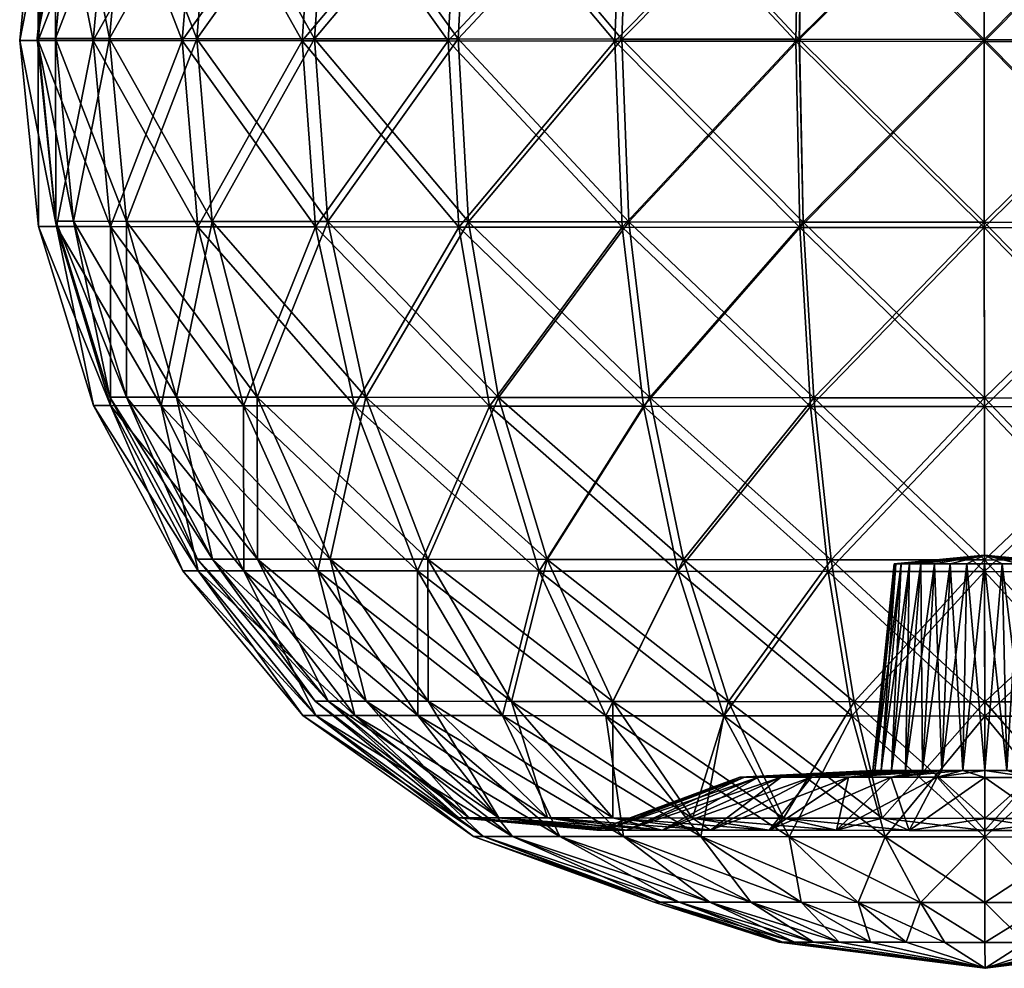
# Model space of a CAD drawing. Header units: inches. Extents: x -7 to 14, y -233 to 1.
# Tile 3 of 6: x -0.735 to 0.015, y -0.713 to 0.009. Entities that reach past the tile are written whole.
import ezdxf

# ---------------------------------------------------------------- set-up
doc = ezdxf.new("R2010")
doc.units = ezdxf.units.IN
doc.header["$MEASUREMENT"] = 0
doc.layers.get('0').update_dxf_attribs({"color": 191, "true_color": 0xb89be5})

msp = doc.modelspace()

# ---------------------------------------------------------------- meshes
mesh = msp.add_polyface()
corners = [(-0.50016, -0.14446, -0.49491), (-0.51011, -0.00521, -0.5046), (-0.59983, -0.00512, -0.39646), (-0.58816, -0.14436, -0.38884), (-0.66649, -0.00505, -0.27309), (-0.65354, -0.1443, -0.26784), (-0.70755, -0.005, -0.13922), (-0.6938, -0.14425, -0.13654), (-0.72141, -0.00499, 0), (-0.7074, -0.14424, 0), (-0.70755, -0.005, 0.13922), (-0.6938, -0.14425, 0.13655), (-0.66649, -0.00505, 0.27309), (-0.65354, -0.14429, 0.26784), (-0.59983, -0.00512, 0.39646), (-0.58815, -0.14436, 0.38885), (-0.51011, -0.00521, 0.5046), (-0.50016, -0.14445, 0.49491), (-0.40079, -0.00533, 0.59335), (-0.50046, 0.13401, -0.49491), (-0.40079, -0.00533, -0.59335), (-0.58845, 0.1341, -0.38885), (-0.65384, 0.13417, -0.26784), (-0.6941, 0.13422, -0.13654), (-0.7077, 0.13423, 0), (-0.6941, 0.13422, 0.13655), (-0.65384, 0.13417, 0.26784), (-0.58845, 0.13411, 0.38885), (-0.50046, 0.13401, 0.49491), (-0.55446, 0.26795, -0.36628), (-0.61605, 0.26802, -0.2523), (-0.65398, 0.26806, -0.12862), (-0.66679, 0.26807, 0), (-0.65398, 0.26806, 0.12862), (-0.61605, 0.26802, 0.2523), (-0.55446, 0.26795, 0.36628), (-0.47157, 0.26787, 0.46619), (-0.50948, -0.1485, -0.50413), (-0.51961, -0.00667, -0.514), (-0.611, -0.00657, -0.40385), (-0.59911, -0.14841, -0.39609), (-0.67891, -0.0065, -0.27818), (-0.66571, -0.14834, -0.27283), (-0.72073, -0.00645, -0.14181), (-0.70673, -0.1483, -0.13909), (-0.73485, -0.00644, 0), (-0.72058, -0.14828, 0), (-0.72073, -0.00645, 0.14181), (-0.70673, -0.14829, 0.13909), (-0.67891, -0.0065, 0.27818), (-0.66571, -0.14834, 0.27283), (-0.611, -0.00657, 0.40385), (-0.59911, -0.14841, 0.39609), (-0.51961, -0.00666, 0.514), (-0.50948, -0.1485, 0.50413), (-0.40825, -0.00678, 0.6044), (-0.50978, 0.13515, -0.50413), (-0.40826, -0.00678, -0.6044), (-0.59941, 0.13525, -0.39609), (-0.66602, 0.13532, -0.27283), (-0.70703, 0.13536, -0.13909), (-0.72088, 0.13538, 0), (-0.70703, 0.13536, 0.13909), (-0.66601, 0.13532, 0.27283), (-0.59941, 0.13525, 0.39609), (-0.50978, 0.13515, 0.50413), (-0.40056, 0.13504, 0.59279), (-0.56479, 0.27159, -0.37311), (-0.56479, 0.27159, 0.37311), (-0.48035, 0.2715, 0.47488)]
mesh.append_faces([[corners[k] for k in face] for face in [(0, 1, 2), (3, 2, 4), (5, 4, 6), (7, 6, 8), (9, 8, 10), (11, 10, 12), (13, 12, 14), (15, 14, 16), (17, 16, 18), (19, 1, 20), (21, 2, 1), (1, 19, 21), (22, 4, 2), (2, 21, 22), (23, 6, 4), (4, 22, 23), (24, 8, 6), (6, 23, 24), (25, 10, 8), (8, 24, 25), (26, 12, 10), (10, 25, 26), (27, 14, 12), (12, 26, 27), (28, 16, 14), (14, 27, 28), (29, 21, 19), (30, 22, 21), (31, 23, 22), (32, 24, 23), (33, 25, 24), (34, 26, 25), (35, 27, 26), (36, 28, 27), (37, 38, 39), (40, 39, 41), (42, 41, 43), (44, 43, 45), (46, 45, 47), (48, 47, 49), (50, 49, 51), (52, 51, 53), (54, 53, 55), (56, 38, 57), (58, 39, 38), (38, 56, 58), (59, 41, 39), (39, 58, 59), (60, 43, 41), (41, 59, 60), (61, 45, 43), (43, 60, 61), (62, 47, 45), (45, 61, 62), (63, 49, 47), (47, 62, 63), (64, 51, 49), (49, 63, 64), (65, 53, 51), (51, 64, 65), (53, 65, 66), (67, 58, 56), (68, 64, 63), (69, 65, 64)]], dxfattribs={"vtx2": -1})
mesh = msp.add_polyface()
corners = [(0.00015, -0.14499, -0.6999), (0.00001, -0.00575, -0.71362), (-0.14074, -0.0056, -0.6999), (-0.13788, -0.14484, -0.68645), (-0.27607, -0.00546, -0.65929), (-0.27062, -0.1447, -0.64663), (-0.40079, -0.00533, -0.59335), (-0.39294, -0.14457, -0.58195), (-0.51011, -0.00521, -0.5046), (-0.39294, -0.14457, 0.58195), (-0.40079, -0.00533, 0.59335), (-0.27607, -0.00546, 0.6593), (-0.27061, -0.1447, 0.64663), (-0.14073, -0.0056, 0.6999), (-0.13788, -0.14484, 0.68646), (0.00001, -0.00575, 0.71362), (-0.13818, 0.13363, -0.68646), (-0.00014, 0.13348, -0.6999), (-0.27091, 0.13377, -0.64663), (-0.39324, 0.1339, -0.58195), (-0.50046, 0.13401, -0.49491), (-0.39324, 0.1339, 0.58195), (-0.51011, -0.00521, 0.5046), (-0.50046, 0.13401, 0.49491), (-0.27091, 0.13377, 0.64663), (-0.13818, 0.13363, 0.68646), (-0.00014, 0.13349, 0.6999), (-0.13031, 0.2675, -0.64663), (-0.00029, 0.26737, -0.6593), (-0.25534, 0.26763, -0.60911), (-0.37057, 0.26776, -0.54818), (-0.47157, 0.26786, -0.46619), (-0.37057, 0.26776, 0.54818), (-0.25534, 0.26764, 0.60911), (-0.13031, 0.26751, 0.64663), (-0.00028, 0.26737, 0.65929), (0.00016, -0.14904, -0.71294), (0.00001, -0.00721, -0.72691), (-0.14336, -0.00706, -0.71294), (-0.14045, -0.14889, -0.69924), (-0.28121, -0.00692, -0.67158), (-0.27566, -0.14875, -0.65867), (-0.40826, -0.00678, -0.6044), (-0.40026, -0.14862, -0.59279), (-0.51961, -0.00667, -0.514), (-0.40026, -0.14862, 0.59279), (-0.40825, -0.00678, 0.6044), (-0.28121, -0.00691, 0.67158), (-0.27565, -0.14875, 0.65867), (-0.14335, -0.00706, 0.71294), (-0.14045, -0.14889, 0.69924), (0.00001, -0.00721, 0.72691), (-0.14075, 0.13476, -0.69924), (-0.00014, 0.13461, -0.71294), (-0.27596, 0.1349, -0.65867), (-0.40056, 0.13504, -0.59279), (-0.50978, 0.13515, -0.50413), (-0.40056, 0.13504, 0.59279), (-0.51961, -0.00666, 0.514), (-0.27596, 0.13491, 0.65867), (-0.14075, 0.13477, 0.69924), (-0.00014, 0.13462, 0.71294), (-0.13274, 0.27113, -0.65867), (-0.2601, 0.27127, -0.62046), (-0.37748, 0.27139, -0.5584), (-0.48036, 0.2715, -0.47488), (-0.37747, 0.27139, 0.5584), (-0.50978, 0.13515, 0.50413), (-0.2601, 0.27127, 0.62046), (-0.13274, 0.27113, 0.65867), (-0.00029, 0.271, 0.67158)]
mesh.append_faces([[corners[k] for k in face] for face in [(0, 1, 2), (3, 2, 4), (5, 4, 6), (7, 6, 8), (9, 10, 11), (12, 11, 13), (14, 13, 15), (16, 2, 1), (1, 17, 16), (18, 4, 2), (2, 16, 18), (19, 6, 4), (4, 18, 19), (6, 19, 20), (21, 10, 22), (22, 23, 21), (24, 11, 10), (10, 21, 24), (25, 13, 11), (11, 24, 25), (26, 15, 13), (13, 25, 26), (27, 16, 17), (17, 28, 27), (29, 18, 16), (16, 27, 29), (30, 19, 18), (18, 29, 30), (31, 20, 19), (32, 21, 23), (33, 24, 21), (34, 25, 24), (24, 33, 34), (35, 26, 25), (25, 34, 35), (36, 37, 38), (39, 38, 40), (41, 40, 42), (43, 42, 44), (45, 46, 47), (48, 47, 49), (50, 49, 51), (52, 38, 37), (37, 53, 52), (54, 40, 38), (38, 52, 54), (55, 42, 40), (40, 54, 55), (42, 55, 56), (57, 46, 58), (59, 47, 46), (46, 57, 59), (60, 49, 47), (47, 59, 60), (61, 51, 49), (49, 60, 61), (62, 52, 53), (63, 54, 52), (64, 55, 54), (65, 56, 55), (66, 57, 67), (68, 59, 57), (69, 60, 59), (70, 61, 60)]], dxfattribs={"vtx2": -1})
mesh = msp.add_polyface()
corners = [(0.00015, -0.14498, 0.6999), (0.00001, -0.00575, 0.71362), (0.14075, -0.0059, 0.6999), (0.13819, -0.14513, 0.68646), (0.27608, -0.00604, 0.65929), (0.27092, -0.14527, 0.64663), (0.4008, -0.00617, 0.59335), (0.39325, -0.1454, 0.58195), (0.51012, -0.00629, 0.5046), (0.39325, -0.1454, -0.58195), (0.4008, -0.00617, -0.59335), (0.27608, -0.00604, -0.6593), (0.27092, -0.14527, -0.64663), (0.14075, -0.0059, -0.6999), (0.13819, -0.14513, -0.68646), (0.00001, -0.00575, -0.71362), (0.13789, 0.13334, 0.68645), (-0.00014, 0.13349, 0.6999), (0.27063, 0.1332, 0.64663), (0.39295, 0.13307, 0.58195), (0.50017, 0.13296, 0.49491), (0.39295, 0.13307, -0.58195), (0.51012, -0.00629, -0.5046), (0.50017, 0.13296, -0.49491), (0.27063, 0.1332, -0.64663), (0.13789, 0.13334, -0.68646), (-0.00014, 0.13348, -0.6999), (0.12974, 0.26723, 0.64663), (0.25477, 0.2671, 0.60911), (0.37, 0.26698, 0.54818), (0.471, 0.26687, 0.46619), (0.37, 0.26698, -0.54818), (0.471, 0.26687, -0.46619), (0.25477, 0.2671, -0.60911), (0.12974, 0.26723, -0.64663), (-0.00029, 0.26737, -0.6593), (0.00016, -0.14904, 0.71294), (0.00001, -0.00721, 0.72691), (0.14337, -0.00736, 0.71294), (0.14077, -0.14919, 0.69924), (0.28122, -0.00751, 0.67158), (0.27597, -0.14933, 0.65867), (0.40827, -0.00764, 0.6044), (0.40058, -0.14946, 0.59279), (0.51963, -0.00776, 0.514), (0.40058, -0.14946, -0.59279), (0.40827, -0.00764, -0.6044), (0.28122, -0.00751, -0.67158), (0.27597, -0.14933, -0.65867), (0.14337, -0.00736, -0.71294), (0.14077, -0.14919, -0.69924), (0.00001, -0.00721, -0.72691), (0.14046, 0.13447, 0.69924), (-0.00014, 0.13462, 0.71294), (0.27567, 0.13433, 0.65867), (0.40028, 0.1342, 0.59279), (0.50949, 0.13408, 0.50413), (0.40027, 0.13419, -0.59279), (0.51963, -0.00776, -0.514), (0.27567, 0.13432, -0.65867), (0.14046, 0.13447, -0.69924), (-0.00014, 0.13461, -0.71294), (0.13216, 0.27086, 0.65867), (0.25952, 0.27072, 0.62046), (0.3769, 0.2706, 0.5584), (0.47978, 0.27049, 0.47488), (0.3769, 0.27059, -0.5584), (0.50949, 0.13408, -0.50413), (0.25952, 0.27072, -0.62046), (0.13216, 0.27085, -0.65867), (-0.00029, 0.27099, -0.67158)]
mesh.append_faces([[corners[k] for k in face] for face in [(0, 1, 2), (3, 2, 4), (5, 4, 6), (7, 6, 8), (9, 10, 11), (12, 11, 13), (14, 13, 15), (16, 2, 1), (1, 17, 16), (18, 4, 2), (2, 16, 18), (19, 6, 4), (4, 18, 19), (6, 19, 20), (21, 10, 22), (22, 23, 21), (24, 11, 10), (10, 21, 24), (25, 13, 11), (11, 24, 25), (26, 15, 13), (13, 25, 26), (27, 16, 17), (28, 18, 16), (29, 19, 18), (18, 28, 29), (30, 20, 19), (19, 29, 30), (31, 21, 23), (23, 32, 31), (33, 24, 21), (21, 31, 33), (34, 25, 24), (24, 33, 34), (35, 26, 25), (36, 37, 38), (39, 38, 40), (41, 40, 42), (43, 42, 44), (45, 46, 47), (48, 47, 49), (50, 49, 51), (52, 38, 37), (37, 53, 52), (54, 40, 38), (38, 52, 54), (55, 42, 40), (40, 54, 55), (42, 55, 56), (57, 46, 58), (59, 47, 46), (46, 57, 59), (60, 49, 47), (47, 59, 60), (61, 51, 49), (49, 60, 61), (62, 52, 53), (63, 54, 52), (64, 55, 54), (65, 56, 55), (66, 57, 67), (68, 59, 57), (69, 60, 59), (70, 61, 60)]], dxfattribs={"vtx2": -1})
mesh = msp.add_polyface()
corners = [(-0.49977, -0.50988, -0.09844), (-0.58788, -0.40163, -0.11575), (-0.59941, -0.40162, 0), (-0.50957, -0.50987, 0), (-0.58788, -0.40163, 0.11576), (-0.61547, -0.27822, -0.2523), (-0.55375, -0.40167, -0.22706), (-0.49832, -0.40173, -0.32965), (-0.55388, -0.27828, -0.36628), (-0.6534, -0.27818, -0.12862), (-0.6662, -0.27816, 0), (-0.6534, -0.27818, 0.12862), (-0.61547, -0.27822, 0.2523), (-0.55375, -0.40167, 0.22707), (-0.55388, -0.27828, 0.36629), (-0.65354, -0.1443, -0.26784), (-0.58816, -0.14436, -0.38884), (-0.6938, -0.14425, -0.13654), (-0.7074, -0.14424, 0), (-0.6938, -0.14425, 0.13655), (-0.65354, -0.14429, 0.26784), (-0.58815, -0.14436, 0.38885), (-0.59983, -0.00512, -0.39646), (-0.50016, -0.14446, -0.49491), (-0.66649, -0.00505, -0.27309), (-0.70755, -0.005, -0.13922), (-0.72141, -0.00499, 0), (-0.70755, -0.005, 0.13922), (-0.66649, -0.00505, 0.27309), (-0.59983, -0.00512, 0.39646), (-0.62693, -0.28476, -0.257), (-0.56406, -0.41051, -0.23129), (-0.5076, -0.41057, -0.33579), (-0.5642, -0.28482, -0.37311), (-0.66557, -0.28472, -0.13102), (-0.59883, -0.41047, -0.11791), (-0.67861, -0.2847, 0), (-0.61057, -0.41046, 0), (-0.66557, -0.28472, 0.13102), (-0.59883, -0.41047, 0.11792), (-0.62693, -0.28476, 0.257), (-0.56406, -0.41051, 0.2313), (-0.56419, -0.28482, 0.37311), (-0.59911, -0.14841, -0.39609), (-0.47976, -0.28491, -0.47488), (-0.66571, -0.14834, -0.27283), (-0.70673, -0.1483, -0.13909), (-0.72058, -0.14828, 0), (-0.70673, -0.14829, 0.13909), (-0.66571, -0.14834, 0.27283), (-0.59911, -0.14841, 0.39609), (-0.50948, -0.1485, 0.50413), (-0.611, -0.00657, -0.40385), (-0.50948, -0.1485, -0.50413), (-0.67891, -0.0065, -0.27818), (-0.72073, -0.00645, -0.14181), (-0.73485, -0.00644, 0), (-0.72073, -0.00645, 0.14181), (-0.67891, -0.0065, 0.27818), (-0.611, -0.00657, 0.40385)]
mesh.append_faces([[corners[k] for k in face] for face in [(0, 1, 2), (3, 2, 4), (5, 6, 7), (7, 8, 5), (9, 1, 6), (6, 5, 9), (10, 2, 1), (1, 9, 10), (11, 4, 2), (2, 10, 11), (12, 13, 4), (4, 11, 12), (13, 12, 14), (15, 5, 8), (8, 16, 15), (17, 9, 5), (5, 15, 17), (18, 10, 9), (9, 17, 18), (19, 11, 10), (10, 18, 19), (20, 12, 11), (11, 19, 20), (21, 14, 12), (12, 20, 21), (22, 16, 23), (24, 15, 16), (25, 17, 15), (26, 18, 17), (27, 19, 18), (28, 20, 19), (29, 21, 20), (30, 31, 32), (32, 33, 30), (34, 35, 31), (31, 30, 34), (36, 37, 35), (35, 34, 36), (38, 39, 37), (37, 36, 38), (40, 41, 39), (39, 38, 40), (41, 40, 42), (43, 33, 44), (45, 30, 33), (33, 43, 45), (46, 34, 30), (30, 45, 46), (47, 36, 34), (34, 46, 47), (48, 38, 36), (36, 47, 48), (49, 40, 38), (38, 48, 49), (50, 42, 40), (40, 49, 50), (42, 50, 51), (52, 43, 53), (54, 45, 43), (55, 46, 45), (56, 47, 46), (57, 48, 47), (58, 49, 48), (59, 50, 49)]], dxfattribs={"vtx2": -1})
mesh = msp.add_polyface()
corners = [(-0.49977, -0.50988, 0.09845), (-0.58788, -0.40163, 0.11576), (-0.55375, -0.40167, 0.22707), (-0.36999, -0.27848, -0.54818), (-0.33282, -0.4019, -0.49335), (-0.22912, -0.40201, -0.54818), (-0.25476, -0.2786, -0.60911), (-0.47099, -0.27837, -0.46619), (-0.42372, -0.40181, -0.41956), (-0.55388, -0.27828, -0.36628), (-0.49832, -0.40173, -0.32965), (-0.55388, -0.27828, 0.36629), (-0.49832, -0.40173, 0.32965), (-0.47099, -0.27837, 0.46619), (-0.42372, -0.40181, 0.41956), (-0.36999, -0.27847, 0.54819), (-0.33282, -0.4019, 0.49335), (-0.25476, -0.2786, 0.60911), (-0.22912, -0.40201, 0.54819), (-0.39294, -0.14457, -0.58195), (-0.27062, -0.1447, -0.64663), (-0.50016, -0.14446, -0.49491), (-0.58816, -0.14436, -0.38884), (-0.50016, -0.14445, 0.49491), (-0.58815, -0.14436, 0.38885), (-0.39294, -0.14457, 0.58195), (-0.27061, -0.1447, 0.64663), (-0.13788, -0.14484, 0.68646), (-0.27607, -0.00546, -0.65929), (-0.13788, -0.14484, -0.68645), (-0.40079, -0.00533, -0.59335), (-0.51011, -0.00521, -0.5046), (-0.51011, -0.00521, 0.5046), (-0.40079, -0.00533, 0.59335), (-0.27607, -0.00546, 0.6593), (-0.37688, -0.28502, -0.55839), (-0.33902, -0.41075, -0.50254), (-0.23339, -0.41086, -0.55839), (-0.25951, -0.28514, -0.62046), (-0.47976, -0.28491, -0.47488), (-0.43161, -0.41065, -0.42738), (-0.5642, -0.28482, -0.37311), (-0.5076, -0.41057, -0.33579), (-0.56419, -0.28482, 0.37311), (-0.5076, -0.41057, 0.33579), (-0.56406, -0.41051, 0.2313), (-0.47976, -0.28491, 0.47488), (-0.43161, -0.41065, 0.42738), (-0.37688, -0.28502, 0.5584), (-0.33902, -0.41074, 0.50254), (-0.25951, -0.28514, 0.62046), (-0.23338, -0.41086, 0.5584), (-0.27566, -0.14875, -0.65867), (-0.13215, -0.28528, -0.65867), (-0.40026, -0.14862, -0.59279), (-0.50948, -0.1485, -0.50413), (-0.59911, -0.14841, -0.39609), (-0.50948, -0.1485, 0.50413), (-0.40026, -0.14862, 0.59279), (-0.27565, -0.14875, 0.65867), (-0.14045, -0.14889, 0.69924), (-0.28121, -0.00692, -0.67158), (-0.14045, -0.14889, -0.69924), (-0.40826, -0.00678, -0.6044), (-0.51961, -0.00667, -0.514), (-0.51961, -0.00666, 0.514), (-0.59911, -0.14841, 0.39609), (-0.40825, -0.00678, 0.6044), (-0.28121, -0.00691, 0.67158)]
mesh.append_faces([[corners[k] for k in face] for face in [(0, 1, 2), (3, 4, 5), (5, 6, 3), (7, 8, 4), (4, 3, 7), (9, 10, 8), (8, 7, 9), (11, 12, 2), (13, 14, 12), (12, 11, 13), (15, 16, 14), (14, 13, 15), (17, 18, 16), (16, 15, 17), (19, 3, 6), (6, 20, 19), (21, 7, 3), (3, 19, 21), (22, 9, 7), (7, 21, 22), (23, 13, 11), (11, 24, 23), (25, 15, 13), (13, 23, 25), (26, 17, 15), (15, 25, 26), (17, 26, 27), (28, 20, 29), (30, 19, 20), (31, 21, 19), (32, 23, 24), (33, 25, 23), (34, 26, 25), (35, 36, 37), (37, 38, 35), (39, 40, 36), (36, 35, 39), (41, 42, 40), (40, 39, 41), (43, 44, 45), (46, 47, 44), (44, 43, 46), (48, 49, 47), (47, 46, 48), (50, 51, 49), (49, 48, 50), (52, 38, 53), (54, 35, 38), (38, 52, 54), (55, 39, 35), (35, 54, 55), (39, 55, 56), (57, 46, 43), (58, 48, 46), (46, 57, 58), (59, 50, 48), (48, 58, 59), (50, 59, 60), (61, 52, 62), (63, 54, 52), (64, 55, 54), (65, 57, 66), (67, 58, 57), (68, 59, 58)]], dxfattribs={"vtx2": -1})
mesh = msp.add_polyface()
corners = [(0.00042, -0.3986, 0), (-0.013, -0.40527, 0.06682), (0.00043, -0.40528, 0.06813), (-0.03783, -0.40524, 0.05665), (-0.02592, -0.40525, 0.06294), (-0.05683, -0.40522, 0.03785), (-0.04827, -0.40523, 0.04817), (-0.06712, -0.40521, 0.01329), (-0.0632, -0.40521, 0.02607), (-0.06712, -0.40521, -0.01329), (-0.06844, -0.40521, 0), (-0.05683, -0.40522, -0.03785), (-0.0632, -0.40521, -0.02607), (-0.03783, -0.40524, -0.05664), (-0.04827, -0.40523, -0.04817), (-0.013, -0.40527, -0.06682), (-0.02592, -0.40525, -0.06294), (0.00043, -0.40528, -0.06812), (0.00054, -0.51041, -0.5046), (0.00043, -0.40226, -0.59335), (-0.11659, -0.40213, -0.58195), (-0.09898, -0.5103, -0.49491), (-0.22912, -0.40201, -0.54818), (-0.19467, -0.5102, 0.46619), (-0.22912, -0.40201, 0.54819), (-0.11659, -0.40213, 0.58195), (-0.09897, -0.5103, 0.49491), (0.00043, -0.40225, 0.59335), (-0.12973, -0.27873, -0.64663), (0.0003, -0.27887, -0.65929), (-0.25476, -0.2786, -0.60911), (-0.12973, -0.27873, 0.64663), (-0.25476, -0.2786, 0.60911), (0.0003, -0.27886, 0.6593), (-0.13788, -0.14484, -0.68645), (0.00015, -0.14499, -0.6999), (-0.27062, -0.1447, -0.64663), (-0.13788, -0.14484, 0.68646), (0.00015, -0.14498, 0.6999), (-0.14074, -0.0056, -0.6999), (-0.14073, -0.0056, 0.6999), (-0.27061, -0.1447, 0.64663), (0.00001, -0.00575, 0.71362), (-0.0783, -0.56271, -0.03233), (-0.08316, -0.56271, -0.01648), (-0.0848, -0.5627, 0), (-0.08316, -0.56271, 0.01648), (-0.0783, -0.56271, 0.03233), (0.00055, -0.52127, -0.514), (0.00044, -0.4111, -0.6044), (-0.11876, -0.41098, -0.59279), (-0.10082, -0.52116, -0.50412), (-0.23339, -0.41086, -0.55839), (-0.19829, -0.52106, 0.47488), (-0.23338, -0.41086, 0.5584), (-0.11876, -0.41098, 0.59279), (-0.10082, -0.52116, 0.50413), (0.00044, -0.4111, 0.6044), (-0.13215, -0.28528, -0.65867), (0.0003, -0.28542, -0.67158), (-0.25951, -0.28514, -0.62046), (-0.13214, -0.28528, 0.65867), (-0.25951, -0.28514, 0.62046), (0.0003, -0.28541, 0.67158), (-0.14045, -0.14889, -0.69924), (0.00016, -0.14904, -0.71294), (-0.27566, -0.14875, -0.65867), (-0.14045, -0.14889, 0.69924), (0.00016, -0.14904, 0.71294), (-0.14336, -0.00706, -0.71294), (-0.14335, -0.00706, 0.71294), (-0.27565, -0.14875, 0.65867), (0.00001, -0.00721, 0.72691)]
mesh.append_faces([[corners[k] for k in face] for face in [(0, 1, 2), (0, 3, 4), (4, 1, 0), (0, 5, 6), (6, 3, 0), (0, 7, 8), (8, 5, 0), (0, 9, 10), (10, 7, 0), (0, 11, 12), (12, 9, 0), (0, 13, 14), (14, 11, 0), (0, 15, 16), (16, 13, 0), (17, 15, 0), (18, 19, 20), (21, 20, 22), (23, 24, 25), (26, 25, 27), (28, 20, 19), (19, 29, 28), (30, 22, 20), (20, 28, 30), (31, 25, 24), (24, 32, 31), (33, 27, 25), (25, 31, 33), (34, 28, 29), (29, 35, 34), (36, 30, 28), (28, 34, 36), (37, 31, 32), (38, 33, 31), (31, 37, 38), (39, 34, 35), (40, 37, 41), (42, 38, 37), (9, 12, 43), (10, 9, 44), (7, 10, 45), (8, 7, 46), (5, 8, 47), (48, 49, 50), (51, 50, 52), (53, 54, 55), (56, 55, 57), (58, 50, 49), (49, 59, 58), (60, 52, 50), (50, 58, 60), (61, 55, 54), (54, 62, 61), (63, 57, 55), (55, 61, 63), (64, 58, 59), (59, 65, 64), (58, 64, 66), (67, 61, 62), (68, 63, 61), (61, 67, 68), (69, 64, 65), (70, 67, 71), (72, 68, 67)]], dxfattribs={"vtx2": -1})
mesh = msp.add_polyface()
corners = [(0.00043, -0.40528, 0.06813), (0.01387, -0.4053, 0.06682), (0.00042, -0.3986, 0), (0.01387, -0.4053, -0.06682), (0.00043, -0.40528, -0.06812), (0.03869, -0.40532, -0.05664), (0.02679, -0.40531, -0.06294), (0.0577, -0.40534, -0.03785), (0.04913, -0.40533, -0.04817), (0.06798, -0.40535, -0.01329), (0.06406, -0.40535, -0.02607), (0.06798, -0.40535, 0.01329), (0.0693, -0.40535, 0), (0.0577, -0.40534, 0.03785), (0.06406, -0.40535, 0.02607), (0.03869, -0.40532, 0.05665), (0.04913, -0.40533, 0.04817), (0.02679, -0.40531, 0.06294), (0.00054, -0.5104, 0.5046), (0.00043, -0.40225, 0.59335), (0.11745, -0.40238, 0.58195), (0.10006, -0.51051, 0.49491), (0.22998, -0.40249, 0.54818), (0.19576, -0.51061, -0.46619), (0.22997, -0.4025, -0.54818), (0.11745, -0.40238, -0.58195), (0.10006, -0.51051, -0.49491), (0.00043, -0.40226, -0.59335), (0.13032, -0.279, 0.64663), (0.0003, -0.27886, 0.6593), (0.25536, -0.27913, 0.60911), (0.13032, -0.27901, -0.64663), (0.25536, -0.27914, -0.60911), (0.0003, -0.27887, -0.65929), (0.13819, -0.14513, 0.68646), (0.00015, -0.14498, 0.6999), (0.27092, -0.14527, 0.64663), (0.13819, -0.14513, -0.68646), (0.27092, -0.14527, -0.64663), (0.00015, -0.14499, -0.6999), (0.14075, -0.0059, 0.6999), (0.14075, -0.0059, -0.6999), (0.00001, -0.00575, -0.71362), (0.0006, -0.56279, 0.08448), (0.01726, -0.56281, 0.08286), (0.03328, -0.56283, -0.07805), (0.01726, -0.56281, -0.08286), (0.00056, -0.52127, 0.514), (0.00044, -0.4111, 0.6044), (0.11964, -0.41123, 0.59279), (0.10193, -0.52137, 0.50413), (0.23426, -0.41135, 0.5584), (0.1994, -0.52148, -0.47488), (0.23426, -0.41135, -0.5584), (0.11964, -0.41123, -0.59279), (0.10193, -0.52138, -0.50413), (0.00044, -0.4111, -0.6044), (0.13275, -0.28555, 0.65867), (0.0003, -0.28541, 0.67158), (0.26011, -0.28569, 0.62046), (0.13275, -0.28556, -0.65867), (0.26011, -0.28569, -0.62046), (0.0003, -0.28542, -0.67158), (0.14077, -0.14919, 0.69924), (0.00016, -0.14904, 0.71294), (0.27597, -0.14933, 0.65867), (0.14077, -0.14919, -0.69924), (0.00016, -0.14904, -0.71294), (0.14337, -0.00736, 0.71294), (0.14337, -0.00736, -0.71294), (0.27597, -0.14933, -0.65867), (0.00001, -0.00721, -0.72691)]
mesh.append_faces([[corners[k] for k in face] for face in [(0, 1, 2), (2, 3, 4), (2, 5, 6), (6, 3, 2), (2, 7, 8), (8, 5, 2), (2, 9, 10), (10, 7, 2), (2, 11, 12), (12, 9, 2), (2, 13, 14), (14, 11, 2), (2, 15, 16), (16, 13, 2), (2, 1, 17), (17, 15, 2), (18, 19, 20), (21, 20, 22), (23, 24, 25), (26, 25, 27), (28, 20, 19), (19, 29, 28), (30, 22, 20), (20, 28, 30), (31, 25, 24), (24, 32, 31), (33, 27, 25), (25, 31, 33), (34, 28, 29), (29, 35, 34), (36, 30, 28), (28, 34, 36), (37, 31, 32), (32, 38, 37), (39, 33, 31), (31, 37, 39), (40, 34, 35), (41, 37, 38), (42, 39, 37), (1, 0, 43), (17, 1, 44), (3, 6, 45), (4, 3, 46), (47, 48, 49), (50, 49, 51), (52, 53, 54), (55, 54, 56), (57, 49, 48), (48, 58, 57), (59, 51, 49), (49, 57, 59), (60, 54, 53), (53, 61, 60), (62, 56, 54), (54, 60, 62), (63, 57, 58), (58, 64, 63), (57, 63, 65), (66, 60, 61), (67, 62, 60), (60, 66, 67), (68, 63, 64), (69, 66, 70), (71, 67, 66)]], dxfattribs={"vtx2": -1})
mesh = msp.add_polyface()
corners = [(-0.28933, -0.60808, -0.05706), (-0.39246, -0.59875, -0.07734), (-0.40016, -0.59874, 0), (-0.29502, -0.60807, 0), (-0.39246, -0.59875, 0.07735), (-0.28277, -0.59886, -0.28034), (-0.36016, -0.51003, -0.35681), (-0.4236, -0.50996, -0.28034), (-0.47074, -0.50991, -0.1931), (-0.36965, -0.59877, -0.15172), (-0.33261, -0.59881, -0.22026), (-0.49977, -0.50988, -0.09844), (-0.50957, -0.50987, 0), (-0.49977, -0.50988, 0.09845), (-0.47074, -0.50991, 0.19311), (-0.36965, -0.59877, 0.15172), (-0.4236, -0.50996, 0.28034), (-0.33261, -0.59881, 0.22027), (-0.36016, -0.51002, 0.35681), (-0.42372, -0.40181, -0.41956), (-0.28286, -0.51011, -0.41956), (-0.49832, -0.40173, -0.32965), (-0.55375, -0.40167, -0.22706), (-0.58788, -0.40163, -0.11575), (-0.59941, -0.40162, 0), (-0.58788, -0.40163, 0.11576), (-0.55375, -0.40167, 0.22707), (-0.49832, -0.40173, 0.32965), (-0.42372, -0.40181, 0.41956), (-0.33282, -0.4019, 0.49335), (-0.27483, -0.61301, -0.27251), (-0.36687, -0.52088, -0.36345), (-0.43149, -0.52081, -0.28556), (-0.47951, -0.52076, -0.1967), (-0.35929, -0.61292, -0.14748), (-0.32328, -0.61296, -0.21411), (-0.50908, -0.52073, -0.10027), (-0.38146, -0.6129, -0.07518), (-0.51907, -0.52072, 0), (-0.38894, -0.61289, 0), (-0.50908, -0.52073, 0.10028), (-0.38146, -0.6129, 0.07519), (-0.47951, -0.52076, 0.1967), (-0.35929, -0.61292, 0.14748), (-0.43149, -0.52081, 0.28557), (-0.32328, -0.61296, 0.21411), (-0.36687, -0.52088, 0.36346), (-0.43161, -0.41065, -0.42738), (-0.28813, -0.52096, -0.42738), (-0.33902, -0.41075, -0.50254), (-0.5076, -0.41057, -0.33579), (-0.56406, -0.41051, -0.23129), (-0.59883, -0.41047, -0.11791), (-0.61057, -0.41046, 0), (-0.59883, -0.41047, 0.11792), (-0.56406, -0.41051, 0.2313), (-0.5076, -0.41057, 0.33579), (-0.43161, -0.41065, 0.42738), (-0.33902, -0.41074, 0.50254)]
mesh.append_faces([[corners[k] for k in face] for face in [(0, 1, 2), (3, 2, 4), (5, 6, 7), (8, 9, 10), (10, 7, 8), (11, 1, 9), (9, 8, 11), (12, 2, 1), (1, 11, 12), (13, 4, 2), (2, 12, 13), (14, 15, 4), (4, 13, 14), (16, 17, 15), (15, 14, 16), (17, 16, 18), (19, 6, 20), (21, 7, 6), (6, 19, 21), (22, 8, 7), (7, 21, 22), (23, 11, 8), (8, 22, 23), (24, 12, 11), (25, 13, 12), (26, 14, 13), (27, 16, 14), (14, 26, 27), (28, 18, 16), (16, 27, 28), (18, 28, 29), (30, 31, 32), (33, 34, 35), (35, 32, 33), (36, 37, 34), (34, 33, 36), (38, 39, 37), (37, 36, 38), (40, 41, 39), (39, 38, 40), (42, 43, 41), (41, 40, 42), (44, 45, 43), (43, 42, 44), (45, 44, 46), (47, 31, 48), (48, 49, 47), (50, 32, 31), (31, 47, 50), (51, 33, 32), (32, 50, 51), (52, 36, 33), (33, 51, 52), (53, 38, 36), (36, 52, 53), (54, 40, 38), (38, 53, 54), (55, 42, 40), (40, 54, 55), (56, 44, 42), (42, 55, 56), (57, 46, 44), (44, 56, 57), (46, 57, 58)]], dxfattribs={"vtx2": -1})
mesh = msp.add_polyface()
corners = [(-0.27251, -0.6081, 0.11192), (-0.24519, -0.60813, 0.16249), (-0.15469, -0.56777, 0.10265), (-0.28933, -0.60808, 0.05706), (-0.17195, -0.56775, 0.0707), (-0.29502, -0.60807, 0), (-0.18258, -0.56774, 0.03605), (-0.18617, -0.56773, 0), (-0.28933, -0.60808, -0.05706), (-0.27251, -0.6081, -0.11192), (-0.18258, -0.56774, -0.03604), (-0.24519, -0.60813, -0.16248), (-0.17195, -0.56775, -0.0707), (-0.16361, -0.60821, -0.24318), (-0.22203, -0.59893, -0.32965), (-0.28277, -0.59886, -0.28034), (-0.33261, -0.59881, -0.22026), (-0.20842, -0.60816, -0.2068), (-0.36965, -0.59877, -0.15172), (-0.39246, -0.59875, -0.07734), (-0.40016, -0.59874, 0), (-0.39246, -0.59875, 0.07735), (-0.36965, -0.59877, 0.15172), (-0.33261, -0.59881, 0.22027), (-0.28277, -0.59886, 0.28034), (-0.20842, -0.60816, 0.20681), (-0.22203, -0.59893, 0.32965), (-0.36016, -0.51003, -0.35681), (-0.28286, -0.51011, -0.41956), (-0.4236, -0.50996, -0.28034), (-0.36016, -0.51002, 0.35681), (-0.28286, -0.5101, 0.41956), (-0.19467, -0.5102, 0.46619), (-0.33282, -0.4019, -0.49335), (-0.19467, -0.5102, -0.46619), (-0.22912, -0.40201, -0.54818), (-0.42372, -0.40181, -0.41956), (-0.33282, -0.4019, 0.49335), (-0.22912, -0.40201, 0.54819), (-0.32328, -0.61296, -0.21411), (-0.20897, -0.66305, -0.13859), (-0.17761, -0.66308, -0.17639), (-0.27483, -0.61301, -0.27251), (-0.35929, -0.61292, -0.14748), (-0.23228, -0.66302, -0.09546), (-0.38146, -0.6129, -0.07518), (-0.24663, -0.66301, -0.04866), (-0.38894, -0.61289, 0), (-0.25147, -0.663, 0), (-0.38146, -0.6129, 0.07519), (-0.24663, -0.66301, 0.04867), (-0.35929, -0.61292, 0.14748), (-0.23228, -0.66302, 0.09546), (-0.32328, -0.61296, 0.21411), (-0.20897, -0.66305, 0.13859), (-0.27483, -0.61301, 0.27251), (-0.17761, -0.66308, 0.17639), (-0.21579, -0.61307, 0.32044), (-0.36687, -0.52088, -0.36345), (-0.2158, -0.61307, -0.32043), (-0.28813, -0.52096, -0.42738), (-0.43149, -0.52081, -0.28556), (-0.36687, -0.52088, 0.36346), (-0.28813, -0.52096, 0.42738), (-0.19829, -0.52106, 0.47488), (-0.33902, -0.41075, -0.50254), (-0.1983, -0.52106, -0.47488), (-0.23339, -0.41086, -0.55839), (-0.33902, -0.41074, 0.50254), (-0.23338, -0.41086, 0.5584)]
mesh.append_faces([[corners[k] for k in face] for face in [(0, 1, 2), (3, 0, 4), (5, 3, 6), (6, 7, 5), (8, 5, 7), (9, 8, 10), (11, 9, 12), (13, 14, 15), (16, 11, 17), (17, 15, 16), (18, 9, 11), (11, 16, 18), (19, 8, 9), (9, 18, 19), (20, 5, 8), (21, 3, 5), (22, 0, 3), (3, 21, 22), (23, 1, 0), (0, 22, 23), (24, 25, 1), (1, 23, 24), (25, 24, 26), (27, 15, 14), (14, 28, 27), (29, 16, 15), (30, 24, 23), (31, 26, 24), (24, 30, 31), (26, 31, 32), (33, 28, 34), (34, 35, 33), (28, 33, 36), (37, 31, 30), (38, 32, 31), (31, 37, 38), (39, 40, 41), (41, 42, 39), (43, 44, 40), (40, 39, 43), (45, 46, 44), (44, 43, 45), (47, 48, 46), (46, 45, 47), (49, 50, 48), (48, 47, 49), (51, 52, 50), (50, 49, 51), (53, 54, 52), (52, 51, 53), (54, 53, 55), (56, 55, 57), (58, 42, 59), (59, 60, 58), (61, 39, 42), (62, 55, 53), (63, 57, 55), (55, 62, 63), (57, 63, 64), (65, 60, 66), (66, 67, 65), (68, 63, 62), (69, 64, 63), (63, 68, 69)]], dxfattribs={"vtx2": -1})
mesh = msp.add_polyface()
corners = [(0.00064, -0.59916, -0.39646), (0.00054, -0.51041, -0.5046), (-0.09898, -0.5103, -0.49491), (-0.07755, -0.59908, -0.38884), (-0.19467, -0.5102, -0.46619), (-0.15274, -0.599, -0.36628), (-0.28286, -0.51011, -0.41956), (-0.15274, -0.599, 0.36629), (-0.19467, -0.5102, 0.46619), (-0.09897, -0.5103, 0.49491), (-0.07755, -0.59908, 0.38885), (0.00054, -0.5104, 0.5046), (-0.11659, -0.40213, -0.58195), (-0.22912, -0.40201, -0.54818), (-0.11659, -0.40213, 0.58195), (0.00043, -0.40225, 0.59335), (0.0006, -0.56279, 0.08448), (-0.01606, -0.56278, 0.08286), (-0.03583, -0.56789, 0.18121), (-0.03208, -0.56276, 0.07805), (-0.07087, -0.56785, 0.17069), (-0.04685, -0.56274, 0.07024), (-0.10316, -0.56782, 0.15362), (-0.05979, -0.56273, 0.05974), (-0.13147, -0.56779, 0.13064), (-0.07041, -0.56272, 0.04694), (-0.15469, -0.56777, 0.10265), (-0.0783, -0.56271, 0.03233), (-0.17195, -0.56775, 0.0707), (-0.08316, -0.56271, 0.01648), (-0.18258, -0.56774, 0.03605), (-0.18617, -0.56773, 0), (-0.0848, -0.5627, 0), (-0.18258, -0.56774, -0.03604), (-0.08316, -0.56271, -0.01648), (-0.17195, -0.56775, -0.0707), (-0.0783, -0.56271, -0.03233), (-0.07041, -0.56272, -0.04693), (-0.15469, -0.56777, -0.10264), (-0.05979, -0.56273, -0.05974), (-0.13147, -0.56779, -0.13064), (-0.04685, -0.56274, -0.07024), (-0.10316, -0.56782, -0.15362), (-0.03208, -0.56276, -0.07805), (-0.07087, -0.56786, -0.17069), (-0.01606, -0.56278, -0.08286), (-0.03583, -0.56789, -0.18121), (0.0006, -0.56279, -0.08448), (0.00061, -0.56793, -0.18476), (0.00043, -0.40528, 0.06813), (-0.013, -0.40527, 0.06682), (-0.013, -0.40527, -0.06682), (0.00043, -0.40528, -0.06812), (-0.02592, -0.40525, -0.06294), (-0.03783, -0.40524, -0.05664), (-0.04827, -0.40523, -0.04817), (-0.05683, -0.40522, -0.03785), (-0.0632, -0.40521, -0.02607), (-0.06712, -0.40521, -0.01329), (-0.06844, -0.40521, 0), (-0.06712, -0.40521, 0.01329), (-0.0632, -0.40521, 0.02607), (-0.05683, -0.40522, 0.03785), (-0.04827, -0.40523, 0.04817), (-0.03783, -0.40524, 0.05665), (-0.02592, -0.40525, 0.06294), (0.00065, -0.6133, -0.38538), (0.00055, -0.52127, -0.514), (-0.10082, -0.52116, -0.50412), (-0.07535, -0.61322, -0.37798), (-0.1983, -0.52106, -0.47488), (-0.14844, -0.61314, -0.35605), (-0.28813, -0.52096, -0.42738), (-0.14844, -0.61314, 0.35605), (-0.19829, -0.52106, 0.47488), (-0.10082, -0.52116, 0.50413), (-0.07535, -0.61322, 0.37798), (0.00056, -0.52127, 0.514), (-0.11876, -0.41098, -0.59279), (-0.23339, -0.41086, -0.55839), (-0.11876, -0.41098, 0.59279), (0.00044, -0.4111, 0.6044)]
mesh.append_faces([[corners[k] for k in face] for face in [(0, 1, 2), (3, 2, 4), (5, 4, 6), (7, 8, 9), (10, 9, 11), (12, 2, 1), (13, 4, 2), (14, 9, 8), (15, 11, 9), (16, 17, 18), (17, 19, 20), (19, 21, 22), (21, 23, 24), (23, 25, 26), (25, 27, 28), (27, 29, 30), (31, 30, 29), (29, 32, 31), (33, 31, 32), (32, 34, 33), (35, 33, 34), (34, 36, 35), (36, 37, 38), (37, 39, 40), (39, 41, 42), (41, 43, 44), (43, 45, 46), (45, 47, 48), (17, 16, 49), (49, 50, 17), (47, 45, 51), (51, 52, 47), (45, 43, 53), (53, 51, 45), (43, 41, 54), (54, 53, 43), (41, 39, 55), (55, 54, 41), (39, 37, 56), (56, 55, 39), (37, 36, 57), (57, 56, 37), (36, 34, 58), (34, 32, 59), (32, 29, 60), (29, 27, 61), (27, 25, 62), (25, 23, 63), (63, 62, 25), (23, 21, 64), (64, 63, 23), (21, 19, 65), (65, 64, 21), (19, 17, 50), (50, 65, 19), (66, 67, 68), (69, 68, 70), (71, 70, 72), (73, 74, 75), (76, 75, 77), (78, 68, 67), (79, 70, 68), (80, 75, 74), (81, 77, 75)]], dxfattribs={"vtx2": -1})
mesh = msp.add_polyface()
corners = [(0.00064, -0.59916, 0.39647), (0.00054, -0.5104, 0.5046), (0.10006, -0.51051, 0.49491), (0.07883, -0.59924, 0.38885), (0.19576, -0.51061, 0.46619), (0.15402, -0.59932, 0.36629), (0.28395, -0.5107, 0.41956), (0.15402, -0.59932, -0.36628), (0.19576, -0.51061, -0.46619), (0.10006, -0.51051, -0.49491), (0.07883, -0.59924, -0.38884), (0.00054, -0.51041, -0.5046), (0.11745, -0.40238, 0.58195), (0.22998, -0.40249, 0.54818), (0.11745, -0.40238, -0.58195), (0.00043, -0.40226, -0.59335), (0.03704, -0.56797, -0.18121), (0.00061, -0.56793, -0.18476), (0.0006, -0.56279, -0.08448), (0.01726, -0.56281, -0.08286), (0.03328, -0.56283, -0.07805), (0.07208, -0.56801, -0.17069), (0.04805, -0.56284, -0.07024), (0.10437, -0.56804, -0.15362), (0.06099, -0.56286, -0.05974), (0.13268, -0.56807, -0.13064), (0.07161, -0.56287, -0.04693), (0.1559, -0.56809, -0.10264), (0.0795, -0.56288, -0.03233), (0.17316, -0.56811, -0.0707), (0.08436, -0.56288, -0.01648), (0.18379, -0.56812, -0.03604), (0.086, -0.56288, 0), (0.18738, -0.56813, 0), (0.08436, -0.56288, 0.01648), (0.18379, -0.56812, 0.03605), (0.0795, -0.56288, 0.03233), (0.17316, -0.56811, 0.07071), (0.07161, -0.56287, 0.04694), (0.1559, -0.56809, 0.10265), (0.06099, -0.56286, 0.05974), (0.13268, -0.56807, 0.13064), (0.04805, -0.56284, 0.07024), (0.10437, -0.56804, 0.15362), (0.03328, -0.56283, 0.07805), (0.07208, -0.568, 0.17069), (0.01726, -0.56281, 0.08286), (0.03704, -0.56797, 0.18121), (0.0006, -0.56279, 0.08448), (0.0006, -0.56793, 0.18476), (0.01387, -0.4053, 0.06682), (0.02679, -0.40531, 0.06294), (0.03869, -0.40532, 0.05665), (0.04913, -0.40533, 0.04817), (0.0577, -0.40534, 0.03785), (0.06406, -0.40535, 0.02607), (0.06798, -0.40535, 0.01329), (0.0693, -0.40535, 0), (0.06798, -0.40535, -0.01329), (0.06406, -0.40535, -0.02607), (0.0577, -0.40534, -0.03785), (0.04913, -0.40533, -0.04817), (0.03869, -0.40532, -0.05664), (0.02679, -0.40531, -0.06294), (0.01387, -0.4053, -0.06682), (0.00043, -0.40528, -0.06812), (0.00065, -0.6133, 0.38539), (0.00056, -0.52127, 0.514), (0.10193, -0.52137, 0.50413), (0.07666, -0.61338, 0.37798), (0.19941, -0.52148, 0.47488), (0.14975, -0.61346, 0.35605), (0.28924, -0.52157, 0.42738), (0.14975, -0.61346, -0.35605), (0.1994, -0.52148, -0.47488), (0.10193, -0.52138, -0.50413), (0.07666, -0.61338, -0.37798), (0.00055, -0.52127, -0.514), (0.11964, -0.41123, 0.59279), (0.23426, -0.41135, 0.5584), (0.11964, -0.41123, -0.59279), (0.00044, -0.4111, -0.6044)]
mesh.append_faces([[corners[k] for k in face] for face in [(0, 1, 2), (3, 2, 4), (5, 4, 6), (7, 8, 9), (10, 9, 11), (12, 2, 1), (13, 4, 2), (14, 9, 8), (15, 11, 9), (16, 17, 18), (18, 19, 16), (19, 20, 21), (20, 22, 23), (22, 24, 25), (24, 26, 27), (26, 28, 29), (28, 30, 31), (30, 32, 33), (32, 34, 35), (34, 36, 37), (36, 38, 39), (38, 40, 41), (40, 42, 43), (42, 44, 45), (44, 46, 47), (47, 46, 48), (48, 49, 47), (48, 46, 50), (46, 44, 51), (44, 42, 52), (52, 51, 44), (42, 40, 53), (53, 52, 42), (40, 38, 54), (54, 53, 40), (38, 36, 55), (55, 54, 38), (36, 34, 56), (56, 55, 36), (34, 32, 57), (57, 56, 34), (32, 30, 58), (58, 57, 32), (30, 28, 59), (59, 58, 30), (28, 26, 60), (60, 59, 28), (26, 24, 61), (61, 60, 26), (24, 22, 62), (62, 61, 24), (22, 20, 63), (63, 62, 22), (20, 19, 64), (19, 18, 65), (66, 67, 68), (69, 68, 70), (71, 70, 72), (73, 74, 75), (76, 75, 77), (78, 68, 67), (79, 70, 68), (80, 75, 74), (81, 77, 75)]], dxfattribs={"vtx2": -1})
mesh = msp.add_polyface()
corners = [(-0.16361, -0.60821, 0.24318), (-0.1125, -0.60826, 0.27021), (-0.07087, -0.56785, 0.17069), (-0.10316, -0.56782, 0.15362), (-0.20842, -0.60816, 0.20681), (-0.13147, -0.56779, 0.13064), (-0.24519, -0.60813, 0.16249), (-0.15469, -0.56777, 0.10265), (-0.17195, -0.56775, 0.0707), (-0.27251, -0.6081, 0.11192), (-0.18258, -0.56774, 0.03605), (-0.28933, -0.60808, 0.05706), (-0.18617, -0.56773, 0), (-0.18258, -0.56774, -0.03604), (-0.28933, -0.60808, -0.05706), (-0.17195, -0.56775, -0.0707), (-0.27251, -0.6081, -0.11192), (-0.15469, -0.56777, -0.10264), (-0.24519, -0.60813, -0.16248), (-0.20842, -0.60816, -0.2068), (-0.13147, -0.56779, -0.13064), (-0.16361, -0.60821, -0.24318), (-0.10316, -0.56782, -0.15362), (-0.1125, -0.60827, -0.2702), (-0.22203, -0.59893, -0.32965), (-0.15274, -0.599, -0.36628), (-0.28277, -0.59886, -0.28034), (-0.22203, -0.59893, 0.32965), (-0.15274, -0.599, 0.36629), (-0.07755, -0.59908, 0.38885), (-0.19467, -0.5102, -0.46619), (-0.07755, -0.59908, -0.38884), (-0.28286, -0.51011, -0.41956), (-0.19467, -0.5102, 0.46619), (-0.09897, -0.5103, 0.49491), (-0.05979, -0.56273, 0.05974), (-0.07041, -0.56272, 0.04694), (-0.0783, -0.56271, 0.03233), (-0.0783, -0.56271, -0.03233), (-0.07041, -0.56272, -0.04693), (-0.2158, -0.61307, -0.32043), (-0.1394, -0.66312, -0.20741), (-0.0958, -0.66317, -0.23046), (-0.14844, -0.61314, -0.35605), (-0.27483, -0.61301, -0.27251), (-0.17761, -0.66308, -0.17639), (-0.27483, -0.61301, 0.27251), (-0.17761, -0.66308, 0.17639), (-0.20897, -0.66305, 0.13859), (-0.21579, -0.61307, 0.32044), (-0.1394, -0.66312, 0.20742), (-0.14844, -0.61314, 0.35605), (-0.0958, -0.66317, 0.23047), (-0.11035, -0.69355, -0.10988), (-0.08654, -0.69358, -0.12921), (-0.20897, -0.66305, -0.13859), (-0.12989, -0.69353, -0.08633), (-0.23228, -0.66302, -0.09546), (-0.1444, -0.69352, -0.05947), (-0.24663, -0.66301, -0.04866), (-0.15334, -0.69351, -0.03032), (-0.25147, -0.663, 0), (-0.15636, -0.6935, 0), (-0.24663, -0.66301, 0.04867), (-0.15334, -0.69351, 0.03032), (-0.23228, -0.66302, 0.09546), (-0.1444, -0.69352, 0.05947), (-0.12989, -0.69353, 0.08634), (-0.11035, -0.69355, 0.10989), (-0.08654, -0.69358, 0.12921), (-0.1983, -0.52106, -0.47488), (-0.07535, -0.61322, -0.37798), (-0.28813, -0.52096, -0.42738), (-0.19829, -0.52106, 0.47488), (-0.10082, -0.52116, 0.50413), (-0.07535, -0.61322, 0.37798)]
mesh.append_faces([[corners[k] for k in face] for face in [(0, 1, 2), (2, 3, 0), (4, 0, 3), (3, 5, 4), (6, 4, 5), (5, 7, 6), (7, 8, 9), (8, 10, 11), (12, 13, 14), (13, 15, 16), (15, 17, 18), (19, 18, 17), (17, 20, 19), (21, 19, 20), (20, 22, 21), (23, 21, 22), (24, 21, 23), (23, 25, 24), (26, 19, 21), (27, 0, 4), (28, 1, 0), (0, 27, 28), (1, 28, 29), (30, 25, 31), (32, 24, 25), (33, 28, 27), (34, 29, 28), (7, 5, 35), (8, 7, 36), (10, 8, 37), (17, 15, 38), (20, 17, 39), (40, 41, 42), (42, 43, 40), (44, 45, 41), (41, 40, 44), (46, 47, 48), (49, 50, 47), (51, 52, 50), (50, 49, 51), (45, 53, 54), (54, 41, 45), (55, 56, 53), (53, 45, 55), (57, 58, 56), (56, 55, 57), (59, 60, 58), (58, 57, 59), (61, 62, 60), (60, 59, 61), (63, 64, 62), (62, 61, 63), (65, 66, 64), (64, 63, 65), (48, 67, 66), (66, 65, 48), (47, 68, 67), (67, 48, 47), (50, 69, 68), (68, 47, 50), (70, 43, 71), (72, 40, 43), (73, 51, 49), (74, 75, 51)]], dxfattribs={"vtx2": -1})
mesh = msp.add_polyface()
corners = [(-0.05703, -0.60832, 0.28685), (0.00065, -0.60838, 0.29247), (0.0006, -0.56793, 0.18476), (-0.03583, -0.56789, 0.18121), (-0.1125, -0.60826, 0.27021), (-0.07087, -0.56785, 0.17069), (-0.10316, -0.56782, -0.15362), (-0.07087, -0.56786, -0.17069), (-0.1125, -0.60827, -0.2702), (-0.05703, -0.60832, -0.28684), (-0.03583, -0.56789, -0.18121), (0.00065, -0.60839, -0.29246), (0.00061, -0.56793, -0.18476), (-0.07755, -0.59908, -0.38884), (0.00064, -0.59916, -0.39646), (-0.15274, -0.599, -0.36628), (-0.07755, -0.59908, 0.38885), (0.00064, -0.59916, 0.39647), (-0.09898, -0.5103, -0.49491), (0.00054, -0.5104, 0.5046), (0.0006, -0.56279, 0.08448), (-0.01606, -0.56278, 0.08286), (-0.10316, -0.56782, 0.15362), (-0.03208, -0.56276, 0.07805), (-0.13147, -0.56779, 0.13064), (-0.04685, -0.56274, 0.07024), (-0.13147, -0.56779, -0.13064), (-0.05979, -0.56273, -0.05974), (-0.04685, -0.56274, -0.07024), (-0.03208, -0.56276, -0.07805), (-0.01606, -0.56278, -0.08286), (0.00076, -0.71342, 0), (-0.02991, -0.69364, 0.15242), (0.00074, -0.69367, 0.1554), (0.00074, -0.69367, -0.1554), (-0.02991, -0.69364, -0.15241), (-0.05938, -0.69361, -0.14357), (-0.08654, -0.69358, -0.12921), (-0.11035, -0.69355, -0.10988), (-0.12989, -0.69353, -0.08633), (-0.1444, -0.69352, -0.05947), (-0.15334, -0.69351, -0.03032), (-0.15636, -0.6935, 0), (-0.15334, -0.69351, 0.03032), (-0.1444, -0.69352, 0.05947), (-0.12989, -0.69353, 0.08634), (-0.11035, -0.69355, 0.10989), (-0.08654, -0.69358, 0.12921), (-0.05938, -0.69361, 0.14357), (-0.07535, -0.61322, -0.37798), (-0.04849, -0.66322, -0.24466), (0.00071, -0.66327, -0.24945), (0.00065, -0.6133, -0.38538), (-0.14844, -0.61314, -0.35605), (-0.0958, -0.66317, -0.23046), (-0.07535, -0.61322, 0.37798), (-0.04849, -0.66322, 0.24466), (-0.0958, -0.66317, 0.23047), (-0.14844, -0.61314, 0.35605), (0.00065, -0.6133, 0.38539), (0.00071, -0.66327, 0.24946), (-0.1394, -0.66312, -0.20741), (-0.1394, -0.66312, 0.20742), (-0.10082, -0.52116, -0.50412), (0.00056, -0.52127, 0.514)]
mesh.append_faces([[corners[k] for k in face] for face in [(0, 1, 2), (2, 3, 0), (4, 0, 3), (3, 5, 4), (6, 7, 8), (9, 8, 7), (7, 10, 9), (11, 9, 10), (10, 12, 11), (13, 9, 11), (11, 14, 13), (15, 8, 9), (9, 13, 15), (16, 0, 4), (17, 1, 0), (0, 16, 17), (18, 13, 14), (19, 17, 16), (3, 2, 20), (5, 3, 21), (22, 5, 23), (24, 22, 25), (6, 26, 27), (7, 6, 28), (10, 7, 29), (12, 10, 30), (31, 32, 33), (34, 35, 31), (36, 37, 31), (31, 35, 36), (38, 39, 31), (31, 37, 38), (40, 41, 31), (31, 39, 40), (42, 43, 31), (31, 41, 42), (44, 45, 31), (31, 43, 44), (46, 47, 31), (31, 45, 46), (48, 32, 31), (31, 47, 48), (49, 50, 51), (51, 52, 49), (53, 54, 50), (50, 49, 53), (55, 56, 57), (57, 58, 55), (59, 60, 56), (56, 55, 59), (50, 35, 34), (34, 51, 50), (54, 36, 35), (35, 50, 54), (61, 37, 36), (36, 54, 61), (57, 48, 47), (47, 62, 57), (56, 32, 48), (48, 57, 56), (56, 60, 33), (33, 32, 56), (63, 49, 52), (64, 59, 55)]], dxfattribs={"vtx2": -1})
mesh = msp.add_polyface()
corners = [(0.05833, -0.60845, -0.28684), (0.00065, -0.60839, -0.29246), (0.00061, -0.56793, -0.18476), (0.03704, -0.56797, -0.18121), (0.11379, -0.6085, -0.2702), (0.07208, -0.56801, -0.17069), (0.10437, -0.56804, 0.15362), (0.07208, -0.568, 0.17069), (0.11379, -0.6085, 0.27021), (0.05833, -0.60844, 0.28685), (0.03704, -0.56797, 0.18121), (0.00065, -0.60838, 0.29247), (0.0006, -0.56793, 0.18476), (0.07883, -0.59924, 0.38885), (0.00064, -0.59916, 0.39647), (0.15402, -0.59932, 0.36629), (0.07883, -0.59924, -0.38884), (0.00064, -0.59916, -0.39646), (0.10006, -0.51051, 0.49491), (0.10006, -0.51051, -0.49491), (0.15402, -0.59932, -0.36628), (0.00054, -0.51041, -0.5046), (0.01726, -0.56281, -0.08286), (0.10437, -0.56804, -0.15362), (0.03328, -0.56283, -0.07805), (0.13268, -0.56807, -0.13064), (0.04805, -0.56284, -0.07024), (0.13268, -0.56807, 0.13064), (0.06099, -0.56286, 0.05974), (0.04805, -0.56284, 0.07024), (0.03328, -0.56283, 0.07805), (0.00074, -0.69367, 0.1554), (0.03139, -0.6937, 0.15242), (0.00076, -0.71342, 0), (0.06086, -0.69373, 0.14357), (0.08802, -0.69376, 0.12921), (0.11183, -0.69379, 0.10989), (0.13136, -0.69381, 0.08634), (0.14588, -0.69382, 0.05947), (0.15482, -0.69383, 0.03032), (0.15784, -0.69383, 0), (0.15482, -0.69383, -0.03032), (0.14588, -0.69382, -0.05947), (0.13136, -0.69381, -0.08633), (0.11183, -0.69379, -0.10988), (0.08802, -0.69376, -0.12921), (0.06086, -0.69373, -0.14357), (0.03139, -0.6937, -0.15241), (0.00074, -0.69367, -0.1554), (0.07666, -0.61338, 0.37798), (0.0499, -0.66332, 0.24466), (0.00071, -0.66327, 0.24946), (0.00065, -0.6133, 0.38539), (0.14975, -0.61346, 0.35605), (0.09721, -0.66337, 0.23047), (0.07666, -0.61338, -0.37798), (0.0499, -0.66332, -0.24466), (0.09721, -0.66337, -0.23046), (0.14975, -0.61346, -0.35605), (0.00065, -0.6133, -0.38538), (0.00071, -0.66327, -0.24945), (0.14081, -0.66342, 0.20742), (0.14081, -0.66342, -0.20741), (0.10193, -0.52137, 0.50413), (0.10193, -0.52138, -0.50413), (0.00055, -0.52127, -0.514)]
mesh.append_faces([[corners[k] for k in face] for face in [(0, 1, 2), (2, 3, 0), (4, 0, 3), (3, 5, 4), (6, 7, 8), (9, 8, 7), (7, 10, 9), (11, 9, 10), (10, 12, 11), (13, 9, 11), (11, 14, 13), (15, 8, 9), (9, 13, 15), (16, 0, 4), (17, 1, 0), (0, 16, 17), (18, 13, 14), (19, 16, 20), (21, 17, 16), (5, 3, 22), (23, 5, 24), (25, 23, 26), (6, 27, 28), (7, 6, 29), (10, 7, 30), (31, 32, 33), (34, 35, 33), (33, 32, 34), (36, 37, 33), (33, 35, 36), (38, 39, 33), (33, 37, 38), (40, 41, 33), (33, 39, 40), (42, 43, 33), (33, 41, 42), (44, 45, 33), (33, 43, 44), (46, 47, 33), (33, 45, 46), (33, 47, 48), (49, 50, 51), (51, 52, 49), (53, 54, 50), (50, 49, 53), (55, 56, 57), (57, 58, 55), (59, 60, 56), (56, 55, 59), (50, 32, 31), (31, 51, 50), (54, 34, 32), (32, 50, 54), (61, 35, 34), (34, 54, 61), (57, 46, 45), (45, 62, 57), (56, 47, 46), (46, 57, 56), (60, 48, 47), (47, 56, 60), (63, 49, 52), (64, 55, 58), (65, 59, 55)]], dxfattribs={"vtx2": -1})

doc.saveas('drawing.dxf')
